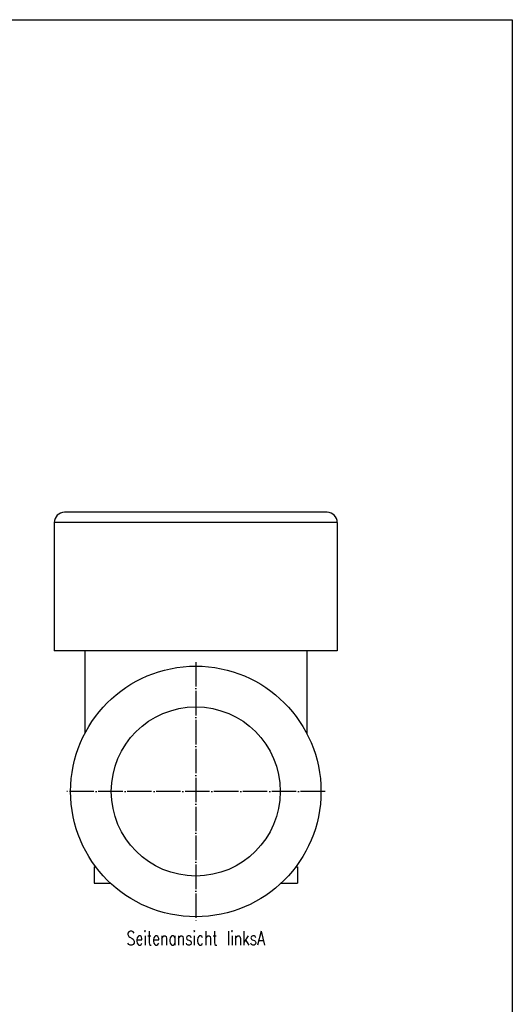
# Model space of a CAD drawing. Header units: inches. Extents: x -280 to 281, y -205 to 205.
# Tile 39 of 39: x 159 to 280, y -46 to 196. Entities that reach past the tile are written whole.
import ezdxf

# ---------------------------------------------------------------- set-up
doc = ezdxf.new("R2010")
doc.units = ezdxf.units.IN
doc.linetypes.add('DOT_CENTER', pattern=[14, 12, -1, 0, -1])
doc.layers.add('1', color=7, linetype='Continuous')
doc.styles.add('CONVERTER_11', font='txt.shx', dxfattribs={"width": 0.72})

# ---------------------------------------------------------------- blocks, each defined once
blk = doc.blocks.new('5222013360_00_G23_G27_BF_B3_B14R_Motor_Bgr_63_EEXDe_1_1__9', base_point=(335, -49.25))
at = {"color": 7, "linetype": 'Continuous'}
for p, q in [((469, 149.25), (340, 149.25)), ((335, 144.25), (335, 81.25)), ((474, 144.25), (474, 81.25)), ((350, 81.25), (335, 81.25)), ((459, 81.25), (350, 81.25)), ((350, 81.25), (350, 40.74)), ((459, 81.25), (459, 40.74)), ((474, 81.25), (459, 81.25)), ((354.5, -24.75), (354.5, -32.75)), ((354.5, -24.75), (355.38, -24.75)), ((453.62, -24.75), (454.5, -24.75)), ((454.5, -24.75), (454.5, -32.75)), ((354.5, -32.75), (354.5, -32.78)), ((354.5, -32.75), (362.58, -32.75)), ((354.5, -32.78), (362.61, -32.78)), ((446.39, -32.78), (454.5, -32.78)), ((446.42, -32.75), (454.5, -32.75)), ((454.5, -32.78), (454.5, -32.75))]:
    blk.add_line(p, q, dxfattribs=at)
at = {"color": 8, "linetype": 'Continuous'}
blk.add_line((474, 144.25), (335, 144.25), dxfattribs=at)
at = {"color": 7, "linetype": 'Continuous'}
blk.add_circle((404.5, 12.25), 61.5, dxfattribs=at)
at = {"color": 8, "linetype": 'Continuous'}
blk.add_circle((404.5, 12.25), 41.5, dxfattribs=at)
at = {"color": 7, "linetype": 'Continuous'}
for centre, start, end in [((340, 144.25), 90, 180), ((469, 144.25), 0, 90)]:
    blk.add_arc(centre, 5, start, end, dxfattribs=at)
at = {"layer": '1', "color": 2, "linetype": 'DOT_CENTER'}
for p, q in [((404.5, 75.75), (404.5, -51.25)), ((468, 12.25), (341, 12.25))]:
    blk.add_line(p, q, dxfattribs=at)
blk = doc.blocks.new('5222013360_00_G23_G27_BF_B3_B14R_Motor_Bgr_63_EEXDe_1__10', base_point=(335, -49.25))
blk.add_blockref('5222013360_00_G23_G27_BF_B3_B14R_Motor_Bgr_63_EEXDe_1_1__9', (335, -49.25))
blk = doc.blocks.new('Seitenansicht_linksA_von_', base_point=(404.5, 50))
blk.add_blockref('5222013360_00_G23_G27_BF_B3_B14R_Motor_Bgr_63_EEXDe_1__10', (335, -49.25))
at = {"layer": '1', "color": 3, "insert": (404.5, -56.25), "char_height": 7, "attachment_point": 2, "line_spacing_factor": 1.320528, "style": 'CONVERTER_11'}
blk.add_mtext('Seitenansicht linksA', dxfattribs=at)
blk = doc.blocks.new('_Rahmen_A2', base_point=(0, 0))
at = {"layer": '1', "color": 7, "linetype": 'Continuous'}
for p, q in [((-280, 195.5), (280, 195.5)), ((280, 195.5), (280, -204.5))]:
    blk.add_line(p, q, dxfattribs=at)
blk = doc.blocks.new('1__13', base_point=(99910, 101695.5))
at = {"layer": '1'}
blk.add_blockref('_Rahmen_A2', (0, 0), dxfattribs=at)
blk = doc.blocks.new('1__14', base_point=(99910, 101695.5))
at = {"layer": '1'}
blk.add_blockref('1__13', (99910, 101695.5), dxfattribs=at)

msp = doc.modelspace()

# ---------------------------------------------------------------- block references
at = {"xscale": 0.5, "yscale": 0.5, "zscale": 0.5}
msp.add_blockref('Seitenansicht_linksA_von_', (202.25, 25), dxfattribs=at)
at = {"layer": '1'}
msp.add_blockref('1__14', (99910, 101695.5), dxfattribs=at)

doc.saveas('drawing.dxf')
